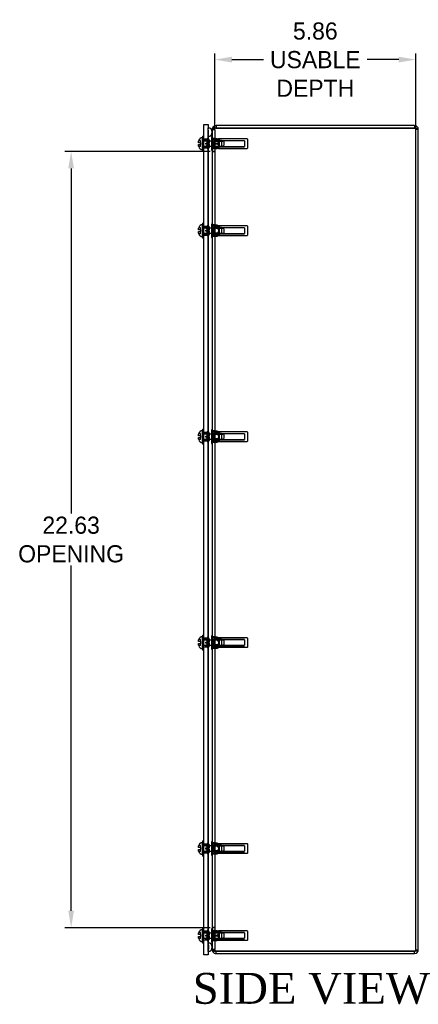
# Model space of a CAD drawing. Header units: inches. Extents: x 0 to 126, y 0 to 96.
# Tile 8 of 18: x 54 to 66, y 31 to 60. Entities that reach past the tile are written whole.
import ezdxf
from ezdxf.enums import TextEntityAlignment as Align
from ezdxf.lldxf.tags import DXFTag

# ---------------------------------------------------------------- set-up
doc = ezdxf.new("R2010")
doc.units = ezdxf.units.IN
doc.header["$MEASUREMENT"] = 0
doc.layers.get('0').update_dxf_attribs({"linetype": 'CONTINUOUS'})
doc.layers.get('Defpoints').update_dxf_attribs({"linetype": 'CONTINUOUS'})
for name, color, linetype in [('COM70614', 7, 'CONTINUOUS'), ('COM71428-20', 7, 'CONTINUOUS'), ('COM71429-12', 7, 'CONTINUOUS'), ('RVN01002', 7, 'CONTINUOUS'), ('SCS190055', 7, 'CONTINUOUS'), ('WAM87960', 7, 'CONTINUOUS')]:
    doc.layers.add(name, color=color, linetype=linetype)
doc.styles.add('SEACAD_TIMES_NEW_ROMAN', font='times.ttf')
tags = doc.linetypes.add('HIDDEN2', pattern=[0.1875, 0.125, -0.0625]).pattern_tags.tags
tags[6:7] = [DXFTag(74, 4), DXFTag(75, 0), DXFTag(340, '0'), DXFTag(46, 0.0), DXFTag(50, 0.0), DXFTag(44, 0.0), DXFTag(45, 0.0)]
tags[4:5] = [DXFTag(74, 4), DXFTag(75, 0), DXFTag(340, '0'), DXFTag(46, 0.0), DXFTag(50, 0.0), DXFTag(44, 0.0), DXFTag(45, 0.0)]
doc.dimstyles.get("Standard").update_dxf_attribs({"dimtxt": 0.5, "dimasz": 0.5, "dimexe": 0.18, "dimexo": 0.0625, "dimgap": 0.09, "dimtad": 0, "dimtih": 1, "dimtoh": 1, "dimzin": 0, "dimdsep": 46, "dimtxsty": 'Standard', "dimcen": 0.09, "dimadec": 0, "dimazin": 0, "dimtfac": 1, "dimtofl": 0, "dimtmove": 0, "dimatfit": 3, "dimfxl": 1, "dimtolj": 1, "dimtzin": 0, "dimarcsym": 0})

# ---------------------------------------------------------------- blocks, each defined once
blk = doc.blocks.new('*D29')
at = {"color": 0, "lineweight": -2, "transparency": 16777216}
for p, q in [((59.584, 56.81), (59.584, 58.973)), ((65.44, 56.81), (65.44, 58.973)), ((60.084, 58.793), (61.005, 58.793)), ((64.94, 58.793), (64.018, 58.793))]:
    blk.add_line(p, q, dxfattribs=at)
at = {"color": 0, "transparency": 16777216}
for points in [[(60.084, 58.876), (60.084, 58.709), (59.584, 58.793)], [(64.94, 58.876), (64.94, 58.709), (65.44, 58.793)]]:
    blk.add_solid(points, dxfattribs=at)
at = {"layer": 'Defpoints', "color": 0, "transparency": 16777216}
for p in [(65.44, 58.793), (59.584, 56.747), (65.44, 56.747)]:
    blk.add_point(p, dxfattribs=at)
at = {"color": 0, "transparency": 16777216, "insert": (62.512, 58.793), "char_height": 0.5, "attachment_point": 5}
blk.add_mtext('\\A1;5.86\\PUSABLE\\PDEPTH', dxfattribs=at)
blk = doc.blocks.new('*D30')
at = {"color": 0, "lineweight": -2, "transparency": 16777216}
for p, q in [((59.449, 56.12), (55.219, 56.12)), ((55.399, 55.62), (55.399, 45.564)), ((55.399, 33.995), (55.399, 44.051)), ((59.449, 33.495), (55.219, 33.495))]:
    blk.add_line(p, q, dxfattribs=at)
at = {"color": 0, "transparency": 16777216}
for points in [[(55.316, 55.62), (55.483, 55.62), (55.399, 56.12)], [(55.316, 33.995), (55.483, 33.995), (55.399, 33.495)]]:
    blk.add_solid(points, dxfattribs=at)
at = {"layer": 'Defpoints', "color": 0, "transparency": 16777216}
for p in [(59.512, 56.12), (55.399, 33.495), (59.512, 33.495)]:
    blk.add_point(p, dxfattribs=at)
at = {"color": 0, "transparency": 16777216, "insert": (55.399, 44.807), "char_height": 0.5, "attachment_point": 5}
blk.add_mtext('\\A1;22.63\\POPENING', dxfattribs=at)

msp = doc.modelspace()

# ---------------------------------------------------------------- linework, layer by layer
at = {"layer": 'COM70614', "color": 7, "linetype": 'HIDDEN2'}
for p, q in [((59.388, 56.432), (59.388, 56.806)), ((59.389, 56.806), (59.388, 56.806)), ((59.389, 56.432), (59.389, 56.806)), ((59.398, 56.682), (59.389, 56.806)), ((59.388, 56.558), (59.389, 56.558)), ((59.389, 56.558), (59.398, 56.682)), ((59.398, 56.432), (59.398, 56.682)), ((59.388, 33.182), (59.388, 56.432)), ((59.389, 33.182), (59.389, 56.432)), ((59.398, 33.182), (59.398, 56.432)), ((59.388, 32.808), (59.388, 33.182)), ((59.388, 33.056), (59.389, 33.056)), ((59.389, 32.808), (59.389, 33.182)), ((59.389, 33.056), (59.398, 32.932)), ((59.398, 32.932), (59.398, 33.182)), ((59.389, 32.808), (59.388, 32.808)), ((59.398, 32.932), (59.389, 32.808))]:
    msp.add_line(p, q, dxfattribs=at)
at = {"layer": 'COM70614', "color": 7, "linetype": 'Continuous'}
for centre, start, end in [((59.387, 56.682), 0, 90), ((59.387, 32.932), 270, 0)]:
    msp.add_arc(centre, 0.125, start, end, dxfattribs=at)
at = {"layer": 'COM70614', "color": 7, "linetype": 'HIDDEN2'}
for centre, start, end in [((59.387, 56.682), 270, 0), ((59.387, 32.932), 0, 90)]:
    msp.add_arc(centre, 0.125, start, end, dxfattribs=at)
at = {"layer": 'COM71428-20', "color": 7, "linetype": 'Continuous'}
for p, q in [((59.572, 56.793), (59.53, 56.822)), ((59.62, 56.87), (59.62, 56.798)), ((65.404, 56.87), (59.62, 56.87)), ((65.404, 56.87), (65.404, 56.798)), ((59.516, 56.762), (59.512, 56.762)), ((59.512, 56.747), (59.512, 56.762)), ((59.512, 56.747), (59.512, 32.867)), ((59.62, 56.798), (65.404, 56.798)), ((65.404, 56.798), (59.62, 56.798)), ((65.512, 32.853), (65.512, 56.762)), ((59.512, 32.853), (59.512, 32.867)), ((59.516, 32.853), (59.512, 32.853)), ((59.572, 32.821), (59.53, 32.793)), ((65.404, 32.817), (59.62, 32.817)), ((59.62, 32.745), (59.62, 32.817)), ((59.62, 32.817), (65.404, 32.817)), ((59.62, 32.745), (65.404, 32.745)), ((65.404, 32.745), (65.404, 32.817))]:
    msp.add_line(p, q, dxfattribs=at)
at = {"layer": 'COM71428-20', "color": 7, "linetype": 'HIDDEN2'}
for p, q in [((59.59, 56.782), (59.53, 56.822)), ((59.584, 56.747), (59.512, 56.747)), ((59.584, 56.762), (59.516, 56.762)), ((59.59, 56.782), (59.53, 56.782)), ((59.59, 56.782), (59.572, 56.793)), ((59.584, 56.747), (59.59, 56.782)), ((59.584, 56.762), (59.59, 56.782)), ((59.584, 56.747), (59.584, 56.762)), ((59.584, 56.747), (59.584, 32.867)), ((65.44, 32.853), (65.44, 56.762)), ((65.44, 56.762), (65.512, 56.762)), ((59.584, 56.49), (59.512, 56.49)), ((59.584, 56.345), (59.512, 56.345)), ((59.584, 56.2), (59.512, 56.2)), ((59.584, 56.12), (59.512, 56.12)), ((59.584, 56.105), (59.512, 56.105)), ((59.584, 53.975), (59.512, 53.975)), ((59.584, 53.891), (59.512, 53.891)), ((59.584, 53.723), (59.512, 53.723)), ((59.584, 53.64), (59.512, 53.64)), ((59.584, 47.975), (59.512, 47.975)), ((59.584, 47.891), (59.512, 47.891)), ((59.584, 47.723), (59.512, 47.723)), ((59.584, 47.64), (59.512, 47.64)), ((59.584, 41.975), (59.512, 41.975)), ((59.584, 41.891), (59.512, 41.891)), ((59.584, 41.723), (59.512, 41.723)), ((59.584, 41.64), (59.512, 41.64)), ((59.584, 35.975), (59.512, 35.975)), ((59.584, 35.891), (59.512, 35.891)), ((59.584, 35.723), (59.512, 35.723)), ((59.584, 35.64), (59.512, 35.64)), ((59.584, 33.509), (59.512, 33.509)), ((59.584, 33.495), (59.512, 33.495)), ((59.584, 33.415), (59.512, 33.415)), ((59.584, 33.27), (59.512, 33.27)), ((59.584, 33.125), (59.512, 33.125)), ((59.584, 32.867), (59.512, 32.867)), ((59.584, 32.853), (59.516, 32.853)), ((59.59, 32.833), (59.53, 32.833)), ((59.59, 32.833), (59.53, 32.793)), ((59.59, 32.833), (59.572, 32.821)), ((59.59, 32.833), (59.584, 32.867)), ((59.584, 32.853), (59.584, 32.867)), ((59.59, 32.833), (59.584, 32.853)), ((65.44, 32.853), (65.512, 32.853))]:
    msp.add_line(p, q, dxfattribs=at)
at = {"layer": 'COM71428-20', "color": 7, "linetype": 'Continuous'}
for centre, radius, start, end in [((59.62, 56.762), 0.109, 146.315, 179.8989), ((59.62, 56.762), 0.108, 90, 146.2139), ((65.404, 56.762), 0.108, 0, 90), ((59.561, 56.743), 0.0497, 128.9541, 174.8496), ((59.612, 56.58), 0.218, 88.0207, 112.169), ((65.404, 56.762), 0.036, 65.0581, 90), ((59.561, 32.871), 0.0497, 185.1504, 231.0459), ((59.62, 32.853), 0.109, 180.1011, 213.685), ((59.612, 33.035), 0.218, 247.8325, 271.9777), ((59.62, 32.853), 0.108, 213.7862, 270), ((59.62, 32.853), 0.036, 261.0885, 270), ((65.404, 32.853), 0.108, 270, 0), ((65.404, 32.853), 0.036, 270, 292.3515)]:
    msp.add_arc(centre, radius, start, end, dxfattribs=at)
at = {"layer": 'COM71428-20', "color": 7, "linetype": 'HIDDEN2'}
for centre, start, end in [((59.62, 56.762), 90.0004, 146.2134), ((59.62, 56.762), 90, 146.2139), ((65.404, 56.762), 0, 65.0581), ((59.62, 32.853), 213.7937, 269.9924), ((59.62, 32.853), 213.7862, 261.0885), ((65.404, 32.853), 292.3515, 0)]:
    msp.add_arc(centre, 0.036, start, end, dxfattribs=at)
for points in [[(65.44, 56.762), (65.44, 56.765), (65.439, 56.768), (65.435, 56.774), (65.433, 56.777), (65.423, 56.786), (65.413, 56.792), (65.404, 56.798)], [(65.404, 32.817), (65.408, 32.82), (65.413, 32.823), (65.422, 32.829), (65.426, 32.832), (65.436, 32.841), (65.44, 32.847), (65.44, 32.853)]]:
    msp.add_open_spline(points, degree=3, knots=[0, 0, 0, 0, 0.25, 0.25, 0.5, 0.5, 1, 1, 1, 1], dxfattribs=at)
at = {"layer": 'COM71428-20', "color": 7, "linetype": 'Continuous'}
for points in [[(65.512, 56.762), (65.512, 56.763), (65.511, 56.765), (65.508, 56.768), (65.506, 56.769), (65.501, 56.772), (65.497, 56.774), (65.49, 56.777), (65.485, 56.778), (65.475, 56.781), (65.47, 56.783), (65.458, 56.786), (65.452, 56.787), (65.432, 56.792), (65.418, 56.795), (65.404, 56.798)], [(65.404, 32.817), (65.411, 32.818), (65.418, 32.82), (65.432, 32.823), (65.439, 32.824), (65.452, 32.827), (65.458, 32.829), (65.47, 32.832), (65.475, 32.833), (65.485, 32.836), (65.489, 32.838), (65.497, 32.841), (65.501, 32.842), (65.509, 32.847), (65.512, 32.85), (65.512, 32.853)]]:
    msp.add_open_spline(points, degree=3, knots=[0, 0, 0, 0, 0.125, 0.125, 0.25, 0.25, 0.375, 0.375, 0.5, 0.5, 0.625, 0.625, 0.75, 0.75, 1, 1, 1, 1], dxfattribs=at)
at = {"layer": 'COM71429-12', "color": 7, "linetype": 'Continuous'}
for p, q in [((59.262, 56.776), (59.262, 56.901)), ((59.262, 56.901), (59.387, 56.901)), ((59.387, 56.901), (59.387, 56.776)), ((59.262, 32.838), (59.262, 56.776)), ((59.387, 32.838), (59.387, 56.776)), ((59.262, 32.713), (59.262, 32.838)), ((59.387, 32.713), (59.262, 32.713)), ((59.387, 32.838), (59.387, 32.713))]:
    msp.add_line(p, q, dxfattribs=at)
at = {"layer": 'COM71429-12', "color": 7, "linetype": 'HIDDEN2'}
for p, q in [((59.387, 56.47), (59.262, 56.47)), ((59.262, 56.22), (59.387, 56.22)), ((59.387, 53.932), (59.262, 53.932)), ((59.262, 53.682), (59.387, 53.682)), ((59.387, 47.932), (59.262, 47.932)), ((59.262, 47.682), (59.387, 47.682)), ((59.387, 41.932), (59.262, 41.932)), ((59.262, 41.682), (59.387, 41.682)), ((59.387, 35.932), (59.262, 35.932)), ((59.262, 35.682), (59.387, 35.682)), ((59.387, 33.395), (59.262, 33.395)), ((59.262, 33.145), (59.387, 33.145))]:
    msp.add_line(p, q, dxfattribs=at)
at = {"layer": 'RVN01002', "color": 7, "linetype": 'HIDDEN2'}
for p, q in [((59.485, 56.54), (59.485, 56.15)), ((59.512, 56.54), (59.485, 56.54)), ((59.714, 56.461), (59.485, 56.461)), ((59.512, 56.345), (59.485, 56.345)), ((59.649, 56.485), (59.512, 56.485)), ((59.512, 56.482), (59.649, 56.482)), ((59.649, 56.348), (59.512, 56.348)), ((59.512, 56.342), (59.649, 56.342)), ((59.714, 56.345), (59.584, 56.345)), ((59.649, 56.482), (59.649, 56.485)), ((59.649, 56.485), (59.697, 56.485)), ((59.649, 56.342), (59.649, 56.348)), ((59.703, 56.482), (59.696, 56.485)), ((59.703, 56.482), (59.703, 56.207)), ((60.526, 56.482), (59.703, 56.482)), ((59.714, 56.461), (59.714, 56.345)), ((59.714, 56.44), (60.445, 56.44)), ((60.445, 56.424), (59.714, 56.424)), ((59.714, 56.345), (59.714, 56.229)), ((59.714, 56.265), (60.445, 56.265)), ((59.714, 56.25), (60.445, 56.25)), ((60.445, 56.424), (60.445, 56.265)), ((60.542, 56.223), (60.542, 56.467)), ((59.714, 56.229), (59.485, 56.229)), ((59.485, 56.15), (59.512, 56.15)), ((59.649, 56.208), (59.512, 56.208)), ((59.512, 56.205), (59.649, 56.205)), ((59.649, 56.205), (59.649, 56.208)), ((59.697, 56.205), (59.649, 56.205)), ((59.696, 56.204), (59.703, 56.207)), ((59.703, 56.207), (60.526, 56.207)), ((59.485, 54.002), (59.485, 53.612)), ((59.512, 54.002), (59.485, 54.002)), ((59.714, 53.941), (59.485, 53.941)), ((59.512, 53.967), (59.649, 53.967)), ((59.649, 53.967), (59.512, 53.967)), ((59.649, 53.967), (59.649, 53.967)), ((59.703, 53.945), (59.649, 53.967)), ((59.703, 53.945), (59.703, 53.67)), ((60.526, 53.945), (59.703, 53.945)), ((59.714, 53.941), (59.714, 53.874)), ((59.714, 53.874), (59.485, 53.874)), ((59.714, 53.74), (59.485, 53.74)), ((59.714, 53.673), (59.485, 53.673)), ((59.649, 53.89), (59.512, 53.89)), ((59.512, 53.885), (59.649, 53.885)), ((59.649, 53.73), (59.512, 53.73)), ((59.512, 53.725), (59.649, 53.725)), ((59.649, 53.885), (59.649, 53.89)), ((59.649, 53.725), (59.649, 53.73)), ((59.649, 53.647), (59.703, 53.67)), ((59.703, 53.67), (60.526, 53.67)), ((59.714, 53.902), (60.445, 53.902)), ((60.445, 53.887), (59.714, 53.887)), ((59.714, 53.874), (59.714, 53.74)), ((59.714, 53.74), (59.714, 53.673)), ((59.714, 53.728), (60.445, 53.728)), ((59.714, 53.712), (60.445, 53.712)), ((60.445, 53.887), (60.445, 53.728)), ((60.542, 53.685), (60.542, 53.929)), ((59.485, 53.612), (59.512, 53.612)), ((59.649, 53.647), (59.512, 53.647)), ((59.512, 53.647), (59.649, 53.647)), ((59.649, 53.647), (59.649, 53.647)), ((59.485, 48.002), (59.485, 47.612)), ((59.512, 48.002), (59.485, 48.002)), ((59.714, 47.941), (59.485, 47.941)), ((59.512, 47.967), (59.649, 47.967)), ((59.649, 47.967), (59.512, 47.967)), ((59.649, 47.967), (59.649, 47.967)), ((59.703, 47.945), (59.649, 47.967)), ((59.703, 47.945), (59.703, 47.67)), ((60.526, 47.945), (59.703, 47.945)), ((59.714, 47.941), (59.714, 47.874)), ((60.542, 47.685), (60.542, 47.929)), ((59.714, 47.874), (59.485, 47.874)), ((59.714, 47.74), (59.485, 47.74)), ((59.714, 47.673), (59.485, 47.673)), ((59.649, 47.89), (59.512, 47.89)), ((59.512, 47.885), (59.649, 47.885)), ((59.649, 47.73), (59.512, 47.73)), ((59.512, 47.725), (59.649, 47.725)), ((59.649, 47.647), (59.512, 47.647)), ((59.512, 47.647), (59.649, 47.647)), ((59.649, 47.885), (59.649, 47.89)), ((59.649, 47.725), (59.649, 47.73)), ((59.649, 47.647), (59.703, 47.67)), ((59.649, 47.647), (59.649, 47.647)), ((59.703, 47.67), (60.526, 47.67)), ((59.714, 47.902), (60.445, 47.902)), ((60.445, 47.887), (59.714, 47.887)), ((59.714, 47.874), (59.714, 47.74)), ((59.714, 47.74), (59.714, 47.673)), ((59.714, 47.728), (60.445, 47.728)), ((59.714, 47.712), (60.445, 47.712)), ((60.445, 47.887), (60.445, 47.728)), ((59.485, 47.612), (59.512, 47.612)), ((59.485, 42.002), (59.485, 41.612)), ((59.512, 42.002), (59.485, 42.002)), ((59.714, 41.941), (59.485, 41.941)), ((59.512, 41.967), (59.649, 41.967)), ((59.649, 41.967), (59.512, 41.967)), ((59.649, 41.89), (59.512, 41.89)), ((59.649, 41.967), (59.649, 41.967)), ((59.703, 41.945), (59.649, 41.967)), ((59.649, 41.885), (59.649, 41.89)), ((59.703, 41.945), (59.703, 41.67)), ((60.526, 41.945), (59.703, 41.945)), ((59.714, 41.941), (59.714, 41.874)), ((59.714, 41.902), (60.445, 41.902)), ((60.445, 41.887), (59.714, 41.887)), ((60.445, 41.887), (60.445, 41.728)), ((60.542, 41.685), (60.542, 41.929)), ((59.714, 41.874), (59.485, 41.874)), ((59.714, 41.74), (59.485, 41.74)), ((59.714, 41.673), (59.485, 41.673)), ((59.485, 41.612), (59.512, 41.612)), ((59.512, 41.885), (59.649, 41.885)), ((59.649, 41.73), (59.512, 41.73)), ((59.512, 41.725), (59.649, 41.725)), ((59.649, 41.647), (59.512, 41.647)), ((59.512, 41.647), (59.649, 41.647)), ((59.649, 41.725), (59.649, 41.73)), ((59.649, 41.647), (59.703, 41.67)), ((59.649, 41.647), (59.649, 41.647)), ((59.703, 41.67), (60.526, 41.67)), ((59.714, 41.874), (59.714, 41.74)), ((59.714, 41.74), (59.714, 41.673)), ((59.714, 41.728), (60.445, 41.728)), ((59.714, 41.712), (60.445, 41.712)), ((59.485, 36.002), (59.485, 35.612)), ((59.512, 36.002), (59.485, 36.002)), ((59.714, 35.941), (59.485, 35.941)), ((59.714, 35.874), (59.485, 35.874)), ((59.512, 35.967), (59.649, 35.967)), ((59.649, 35.967), (59.512, 35.967)), ((59.649, 35.89), (59.512, 35.89)), ((59.512, 35.885), (59.649, 35.885)), ((59.649, 35.967), (59.649, 35.967)), ((59.703, 35.945), (59.649, 35.967)), ((59.649, 35.885), (59.649, 35.89)), ((59.703, 35.945), (59.703, 35.67)), ((60.526, 35.945), (59.703, 35.945)), ((59.714, 35.941), (59.714, 35.874)), ((59.714, 35.902), (60.445, 35.902)), ((60.445, 35.887), (59.714, 35.887)), ((59.714, 35.874), (59.714, 35.74)), ((60.445, 35.887), (60.445, 35.728)), ((60.542, 35.685), (60.542, 35.929)), ((59.714, 35.74), (59.485, 35.74)), ((59.714, 35.673), (59.485, 35.673)), ((59.485, 35.612), (59.512, 35.612)), ((59.649, 35.73), (59.512, 35.73)), ((59.512, 35.725), (59.649, 35.725)), ((59.649, 35.647), (59.512, 35.647)), ((59.512, 35.647), (59.649, 35.647)), ((59.649, 35.725), (59.649, 35.73)), ((59.649, 35.647), (59.703, 35.67)), ((59.649, 35.647), (59.649, 35.647)), ((59.703, 35.67), (60.526, 35.67)), ((59.714, 35.74), (59.714, 35.673)), ((59.714, 35.728), (60.445, 35.728)), ((59.714, 35.712), (60.445, 35.712)), ((59.485, 33.465), (59.485, 33.075)), ((59.512, 33.465), (59.485, 33.465)), ((59.714, 33.386), (59.485, 33.386)), ((59.649, 33.41), (59.512, 33.41)), ((59.512, 33.407), (59.649, 33.407)), ((59.649, 33.407), (59.649, 33.41)), ((59.649, 33.41), (59.697, 33.41)), ((59.703, 33.407), (59.696, 33.41)), ((59.703, 33.407), (59.703, 33.132)), ((60.526, 33.407), (59.703, 33.407)), ((59.714, 33.386), (59.714, 33.27)), ((59.714, 33.365), (60.445, 33.365)), ((60.445, 33.349), (59.714, 33.349)), ((60.445, 33.349), (60.445, 33.19)), ((60.542, 33.148), (60.542, 33.392)), ((59.512, 33.27), (59.485, 33.27)), ((59.714, 33.154), (59.485, 33.154)), ((59.485, 33.075), (59.512, 33.075)), ((59.649, 33.273), (59.512, 33.273)), ((59.512, 33.267), (59.649, 33.267)), ((59.649, 33.133), (59.512, 33.133)), ((59.512, 33.13), (59.649, 33.13)), ((59.714, 33.27), (59.584, 33.27)), ((59.649, 33.267), (59.649, 33.273)), ((59.649, 33.13), (59.649, 33.133)), ((59.697, 33.13), (59.649, 33.13)), ((59.696, 33.129), (59.703, 33.132)), ((59.703, 33.132), (60.526, 33.132)), ((59.714, 33.27), (59.714, 33.154)), ((59.714, 33.19), (60.445, 33.19)), ((59.714, 33.175), (60.445, 33.175))]:
    msp.add_line(p, q, dxfattribs=at)
for centre, start, end in [((60.526, 56.467), 0, 90), ((60.526, 56.223), 270, 0), ((60.526, 53.929), 0, 90), ((60.526, 53.685), 270, 0), ((60.526, 47.929), 0, 90), ((60.526, 47.685), 270, 0), ((60.526, 41.929), 0, 90), ((60.526, 41.685), 270, 0), ((60.526, 35.929), 0, 90), ((60.526, 35.685), 270, 0), ((60.526, 33.392), 0, 90), ((60.526, 33.148), 270, 0)]:
    msp.add_arc(centre, 0.0156, start, end, dxfattribs=at)
for points, knots in [([(59.649, 56.482), (59.661, 56.473), (59.672, 56.464), (59.685, 56.447), (59.689, 56.441), (59.695, 56.429), (59.697, 56.422), (59.697, 56.408), (59.695, 56.401), (59.689, 56.389), (59.685, 56.383), (59.672, 56.366), (59.661, 56.357), (59.649, 56.348)], [0, 0, 0, 0, 0.25, 0.25, 0.375, 0.375, 0.5, 0.5, 0.625, 0.625, 0.75, 0.75, 1, 1, 1, 1]), ([(59.649, 56.342), (59.661, 56.333), (59.672, 56.324), (59.685, 56.307), (59.689, 56.301), (59.695, 56.289), (59.697, 56.282), (59.697, 56.268), (59.695, 56.261), (59.689, 56.249), (59.685, 56.243), (59.672, 56.226), (59.661, 56.217), (59.649, 56.208)], [0, 0, 0, 0, 0.25, 0.25, 0.375, 0.375, 0.5, 0.5, 0.625, 0.625, 0.75, 0.75, 1, 1, 1, 1]), ([(59.649, 53.967), (59.661, 53.962), (59.672, 53.957), (59.685, 53.947), (59.689, 53.944), (59.695, 53.936), (59.697, 53.932), (59.697, 53.925), (59.695, 53.921), (59.689, 53.913), (59.685, 53.91), (59.672, 53.9), (59.661, 53.895), (59.649, 53.89)], [0, 0, 0, 0, 0.25, 0.25, 0.375, 0.375, 0.5, 0.5, 0.625, 0.625, 0.75, 0.75, 1, 1, 1, 1]), ([(59.649, 53.885), (59.655, 53.88), (59.66, 53.874), (59.671, 53.863), (59.676, 53.857), (59.685, 53.844), (59.689, 53.837), (59.695, 53.823), (59.697, 53.815), (59.697, 53.803), (59.696, 53.799), (59.695, 53.792), (59.694, 53.788), (59.689, 53.777), (59.685, 53.77), (59.676, 53.757), (59.671, 53.751), (59.66, 53.74), (59.655, 53.735), (59.649, 53.73)], [0, 0, 0, 0, 0.125, 0.125, 0.25, 0.25, 0.375, 0.375, 0.5, 0.5, 0.5625, 0.5625, 0.625, 0.625, 0.75, 0.75, 0.875, 0.875, 1, 1, 1, 1]), ([(59.649, 53.725), (59.661, 53.72), (59.672, 53.714), (59.685, 53.705), (59.689, 53.701), (59.695, 53.694), (59.697, 53.69), (59.697, 53.682), (59.695, 53.678), (59.689, 53.671), (59.685, 53.667), (59.672, 53.658), (59.661, 53.652), (59.649, 53.647)], [0, 0, 0, 0, 0.25, 0.25, 0.375, 0.375, 0.5, 0.5, 0.625, 0.625, 0.75, 0.75, 1, 1, 1, 1]), ([(59.649, 47.967), (59.661, 47.962), (59.672, 47.957), (59.685, 47.947), (59.689, 47.944), (59.695, 47.936), (59.697, 47.932), (59.697, 47.925), (59.695, 47.921), (59.689, 47.913), (59.685, 47.91), (59.672, 47.9), (59.661, 47.895), (59.649, 47.89)], [0, 0, 0, 0, 0.25, 0.25, 0.375, 0.375, 0.5, 0.5, 0.625, 0.625, 0.75, 0.75, 1, 1, 1, 1]), ([(59.649, 47.885), (59.655, 47.88), (59.66, 47.874), (59.671, 47.863), (59.676, 47.857), (59.685, 47.844), (59.689, 47.837), (59.695, 47.823), (59.697, 47.815), (59.697, 47.803), (59.696, 47.799), (59.695, 47.792), (59.694, 47.788), (59.689, 47.777), (59.685, 47.77), (59.676, 47.757), (59.671, 47.751), (59.66, 47.74), (59.655, 47.735), (59.649, 47.73)], [0, 0, 0, 0, 0.125, 0.125, 0.25, 0.25, 0.375, 0.375, 0.5, 0.5, 0.5625, 0.5625, 0.625, 0.625, 0.75, 0.75, 0.875, 0.875, 1, 1, 1, 1]), ([(59.649, 47.725), (59.661, 47.72), (59.672, 47.714), (59.685, 47.705), (59.689, 47.701), (59.695, 47.694), (59.697, 47.69), (59.697, 47.682), (59.695, 47.678), (59.689, 47.671), (59.685, 47.667), (59.672, 47.658), (59.661, 47.652), (59.649, 47.647)], [0, 0, 0, 0, 0.25, 0.25, 0.375, 0.375, 0.5, 0.5, 0.625, 0.625, 0.75, 0.75, 1, 1, 1, 1]), ([(59.649, 41.967), (59.661, 41.962), (59.672, 41.957), (59.685, 41.947), (59.689, 41.944), (59.695, 41.936), (59.697, 41.932), (59.697, 41.925), (59.695, 41.921), (59.689, 41.913), (59.685, 41.91), (59.672, 41.9), (59.661, 41.895), (59.649, 41.89)], [0, 0, 0, 0, 0.25, 0.25, 0.375, 0.375, 0.5, 0.5, 0.625, 0.625, 0.75, 0.75, 1, 1, 1, 1]), ([(59.649, 41.885), (59.655, 41.88), (59.66, 41.874), (59.671, 41.863), (59.676, 41.857), (59.685, 41.844), (59.689, 41.837), (59.695, 41.823), (59.697, 41.815), (59.697, 41.803), (59.696, 41.799), (59.695, 41.792), (59.694, 41.788), (59.689, 41.777), (59.685, 41.77), (59.676, 41.757), (59.671, 41.751), (59.66, 41.74), (59.655, 41.735), (59.649, 41.73)], [0, 0, 0, 0, 0.125, 0.125, 0.25, 0.25, 0.375, 0.375, 0.5, 0.5, 0.5625, 0.5625, 0.625, 0.625, 0.75, 0.75, 0.875, 0.875, 1, 1, 1, 1]), ([(59.649, 41.725), (59.661, 41.72), (59.672, 41.714), (59.685, 41.705), (59.689, 41.701), (59.695, 41.694), (59.697, 41.69), (59.697, 41.682), (59.695, 41.678), (59.689, 41.671), (59.685, 41.667), (59.672, 41.658), (59.661, 41.652), (59.649, 41.647)], [0, 0, 0, 0, 0.25, 0.25, 0.375, 0.375, 0.5, 0.5, 0.625, 0.625, 0.75, 0.75, 1, 1, 1, 1]), ([(59.649, 35.967), (59.661, 35.962), (59.672, 35.957), (59.685, 35.947), (59.689, 35.944), (59.695, 35.936), (59.697, 35.932), (59.697, 35.925), (59.695, 35.921), (59.689, 35.913), (59.685, 35.91), (59.672, 35.9), (59.661, 35.895), (59.649, 35.89)], [0, 0, 0, 0, 0.25, 0.25, 0.375, 0.375, 0.5, 0.5, 0.625, 0.625, 0.75, 0.75, 1, 1, 1, 1]), ([(59.649, 35.885), (59.655, 35.88), (59.66, 35.874), (59.671, 35.863), (59.676, 35.857), (59.685, 35.844), (59.689, 35.837), (59.695, 35.823), (59.697, 35.815), (59.697, 35.803), (59.696, 35.799), (59.695, 35.792), (59.694, 35.788), (59.689, 35.777), (59.685, 35.77), (59.676, 35.757), (59.671, 35.751), (59.66, 35.74), (59.655, 35.735), (59.649, 35.73)], [0, 0, 0, 0, 0.125, 0.125, 0.25, 0.25, 0.375, 0.375, 0.5, 0.5, 0.5625, 0.5625, 0.625, 0.625, 0.75, 0.75, 0.875, 0.875, 1, 1, 1, 1]), ([(59.649, 35.725), (59.661, 35.72), (59.672, 35.714), (59.685, 35.705), (59.689, 35.701), (59.695, 35.694), (59.697, 35.69), (59.697, 35.682), (59.695, 35.678), (59.689, 35.671), (59.685, 35.667), (59.672, 35.658), (59.661, 35.652), (59.649, 35.647)], [0, 0, 0, 0, 0.25, 0.25, 0.375, 0.375, 0.5, 0.5, 0.625, 0.625, 0.75, 0.75, 1, 1, 1, 1]), ([(59.649, 33.407), (59.661, 33.398), (59.672, 33.389), (59.685, 33.372), (59.689, 33.366), (59.695, 33.354), (59.697, 33.347), (59.697, 33.333), (59.695, 33.326), (59.689, 33.314), (59.685, 33.308), (59.672, 33.291), (59.661, 33.282), (59.649, 33.273)], [0, 0, 0, 0, 0.25, 0.25, 0.375, 0.375, 0.5, 0.5, 0.625, 0.625, 0.75, 0.75, 1, 1, 1, 1]), ([(59.649, 33.267), (59.661, 33.258), (59.672, 33.249), (59.685, 33.232), (59.689, 33.226), (59.695, 33.214), (59.697, 33.207), (59.697, 33.193), (59.695, 33.186), (59.689, 33.174), (59.685, 33.168), (59.672, 33.151), (59.661, 33.142), (59.649, 33.133)], [0, 0, 0, 0, 0.25, 0.25, 0.375, 0.375, 0.5, 0.5, 0.625, 0.625, 0.75, 0.75, 1, 1, 1, 1])]:
    msp.add_open_spline(points, degree=3, knots=knots, dxfattribs=at)
at = {"layer": 'SCS190055', "color": 7, "linetype": 'Continuous'}
for p, q in [((59.112, 56.372), (59.112, 56.407)), ((59.172, 56.372), (59.112, 56.372)), ((59.112, 56.317), (59.172, 56.317)), ((59.112, 56.283), (59.112, 56.317)), ((59.116, 56.432), (59.116, 56.432)), ((59.116, 56.257), (59.116, 56.257)), ((59.172, 56.372), (59.172, 56.317)), ((59.112, 53.835), (59.112, 53.869)), ((59.172, 53.835), (59.112, 53.835)), ((59.112, 53.78), (59.172, 53.78)), ((59.112, 53.745), (59.112, 53.78)), ((59.116, 53.895), (59.116, 53.895)), ((59.116, 53.72), (59.116, 53.72)), ((59.172, 53.835), (59.172, 53.78)), ((59.112, 47.835), (59.112, 47.869)), ((59.172, 47.835), (59.112, 47.835)), ((59.112, 47.78), (59.172, 47.78)), ((59.112, 47.745), (59.112, 47.78)), ((59.116, 47.895), (59.116, 47.895)), ((59.116, 47.72), (59.116, 47.72)), ((59.172, 47.835), (59.172, 47.78)), ((59.116, 41.895), (59.116, 41.895)), ((59.112, 41.835), (59.112, 41.869)), ((59.172, 41.835), (59.112, 41.835)), ((59.112, 41.78), (59.172, 41.78)), ((59.112, 41.745), (59.112, 41.78)), ((59.116, 41.72), (59.116, 41.72)), ((59.172, 41.835), (59.172, 41.78)), ((59.112, 35.835), (59.112, 35.869)), ((59.116, 35.895), (59.116, 35.895)), ((59.172, 35.835), (59.112, 35.835)), ((59.112, 35.78), (59.172, 35.78)), ((59.112, 35.745), (59.112, 35.78)), ((59.116, 35.72), (59.116, 35.72)), ((59.172, 35.835), (59.172, 35.78)), ((59.112, 33.297), (59.112, 33.332)), ((59.172, 33.297), (59.112, 33.297)), ((59.116, 33.357), (59.116, 33.357)), ((59.172, 33.297), (59.172, 33.242)), ((59.112, 33.242), (59.172, 33.242)), ((59.112, 33.208), (59.112, 33.242)), ((59.116, 33.182), (59.116, 33.182))]:
    msp.add_line(p, q, dxfattribs=at)
at = {"layer": 'SCS190055', "color": 7, "linetype": 'HIDDEN2'}
for p, q in [((59.172, 56.432), (59.116, 56.432)), ((59.172, 56.257), (59.116, 56.257)), ((59.172, 56.372), (59.172, 56.432)), ((59.172, 56.257), (59.172, 56.317)), ((59.542, 56.419), (59.222, 56.419)), ((59.222, 56.271), (59.542, 56.271)), ((59.542, 56.44), (59.542, 56.25)), ((59.782, 56.44), (59.542, 56.44)), ((59.542, 56.421), (59.815, 56.421)), ((59.542, 56.269), (59.815, 56.269)), ((59.542, 56.25), (59.782, 56.25)), ((59.782, 56.44), (59.782, 56.25)), ((59.847, 56.402), (59.782, 56.44)), ((59.782, 56.25), (59.847, 56.287)), ((59.847, 56.402), (59.847, 56.287)), ((59.172, 53.895), (59.116, 53.895)), ((59.172, 53.72), (59.116, 53.72)), ((59.172, 53.835), (59.172, 53.895)), ((59.172, 53.72), (59.172, 53.78)), ((59.542, 53.881), (59.222, 53.881)), ((59.222, 53.733), (59.542, 53.733)), ((59.542, 53.902), (59.542, 53.712)), ((59.782, 53.902), (59.542, 53.902)), ((59.542, 53.883), (59.815, 53.883)), ((59.542, 53.731), (59.815, 53.731)), ((59.542, 53.712), (59.782, 53.712)), ((59.782, 53.902), (59.782, 53.712)), ((59.847, 53.865), (59.782, 53.902)), ((59.782, 53.712), (59.847, 53.75)), ((59.847, 53.865), (59.847, 53.75)), ((59.172, 47.895), (59.116, 47.895)), ((59.172, 47.72), (59.116, 47.72)), ((59.172, 47.835), (59.172, 47.895)), ((59.172, 47.72), (59.172, 47.78)), ((59.542, 47.881), (59.222, 47.881)), ((59.222, 47.733), (59.542, 47.733)), ((59.542, 47.902), (59.542, 47.712)), ((59.782, 47.902), (59.542, 47.902)), ((59.542, 47.883), (59.815, 47.883)), ((59.542, 47.731), (59.815, 47.731)), ((59.542, 47.712), (59.782, 47.712)), ((59.782, 47.902), (59.782, 47.712)), ((59.847, 47.865), (59.782, 47.902)), ((59.782, 47.712), (59.847, 47.75)), ((59.847, 47.865), (59.847, 47.75)), ((59.172, 41.895), (59.116, 41.895)), ((59.172, 41.835), (59.172, 41.895)), ((59.542, 41.902), (59.542, 41.712)), ((59.782, 41.902), (59.542, 41.902)), ((59.782, 41.902), (59.782, 41.712)), ((59.847, 41.865), (59.782, 41.902)), ((59.172, 41.72), (59.116, 41.72)), ((59.172, 41.72), (59.172, 41.78)), ((59.542, 41.881), (59.222, 41.881)), ((59.222, 41.733), (59.542, 41.733)), ((59.542, 41.883), (59.815, 41.883)), ((59.542, 41.731), (59.815, 41.731)), ((59.542, 41.712), (59.782, 41.712)), ((59.782, 41.712), (59.847, 41.75)), ((59.847, 41.865), (59.847, 41.75)), ((59.172, 35.895), (59.116, 35.895)), ((59.172, 35.835), (59.172, 35.895)), ((59.542, 35.881), (59.222, 35.881)), ((59.542, 35.902), (59.542, 35.712)), ((59.782, 35.902), (59.542, 35.902)), ((59.542, 35.883), (59.815, 35.883)), ((59.782, 35.902), (59.782, 35.712)), ((59.847, 35.865), (59.782, 35.902)), ((59.847, 35.865), (59.847, 35.75)), ((59.172, 35.72), (59.116, 35.72)), ((59.172, 35.72), (59.172, 35.78)), ((59.222, 35.733), (59.542, 35.733)), ((59.542, 35.731), (59.815, 35.731)), ((59.542, 35.712), (59.782, 35.712)), ((59.782, 35.712), (59.847, 35.75)), ((59.172, 33.357), (59.116, 33.357)), ((59.172, 33.297), (59.172, 33.357)), ((59.542, 33.344), (59.222, 33.344)), ((59.542, 33.365), (59.542, 33.175)), ((59.782, 33.365), (59.542, 33.365)), ((59.542, 33.346), (59.815, 33.346)), ((59.782, 33.365), (59.782, 33.175)), ((59.847, 33.327), (59.782, 33.365)), ((59.847, 33.327), (59.847, 33.212)), ((59.172, 33.182), (59.116, 33.182)), ((59.172, 33.182), (59.172, 33.242)), ((59.222, 33.196), (59.542, 33.196)), ((59.542, 33.194), (59.815, 33.194)), ((59.542, 33.175), (59.782, 33.175)), ((59.782, 33.175), (59.847, 33.212))]:
    msp.add_line(p, q, dxfattribs=at)
at = {"layer": 'SCS190055', "color": 7, "linetype": 'Continuous'}
for centre, start, end in [((59.236, 56.399), 96.731, 164.609), ((59.236, 56.29), 195.3966, 263.269), ((59.236, 53.862), 96.731, 164.609), ((59.236, 53.753), 195.3966, 263.269), ((59.236, 47.862), 96.731, 164.609), ((59.236, 47.753), 195.3966, 263.269), ((59.236, 41.862), 96.731, 164.609), ((59.236, 41.753), 195.3966, 263.269), ((59.236, 35.862), 96.731, 164.609), ((59.236, 35.753), 195.3966, 263.269), ((59.236, 33.324), 96.731, 164.609), ((59.236, 33.215), 195.3966, 263.269)]:
    msp.add_arc(centre, 0.125, start, end, dxfattribs=at)
for points in [[(59.112, 56.407), (59.112, 56.411), (59.113, 56.415), (59.114, 56.424), (59.115, 56.428), (59.116, 56.432)], [(59.116, 56.257), (59.115, 56.261), (59.114, 56.266), (59.113, 56.274), (59.112, 56.278), (59.112, 56.283)], [(59.112, 53.869), (59.112, 53.873), (59.113, 53.878), (59.114, 53.886), (59.115, 53.891), (59.116, 53.895)], [(59.116, 53.72), (59.115, 53.724), (59.114, 53.728), (59.113, 53.737), (59.112, 53.741), (59.112, 53.745)], [(59.112, 47.869), (59.112, 47.873), (59.113, 47.878), (59.114, 47.886), (59.115, 47.891), (59.116, 47.895)], [(59.116, 47.72), (59.115, 47.724), (59.114, 47.728), (59.113, 47.737), (59.112, 47.741), (59.112, 47.745)], [(59.112, 41.869), (59.112, 41.873), (59.113, 41.878), (59.114, 41.886), (59.115, 41.891), (59.116, 41.895)], [(59.116, 41.72), (59.115, 41.724), (59.114, 41.728), (59.113, 41.737), (59.112, 41.741), (59.112, 41.745)], [(59.112, 35.869), (59.112, 35.873), (59.113, 35.878), (59.114, 35.886), (59.115, 35.891), (59.116, 35.895)], [(59.116, 35.72), (59.115, 35.724), (59.114, 35.728), (59.113, 35.737), (59.112, 35.741), (59.112, 35.745)], [(59.112, 33.332), (59.112, 33.336), (59.113, 33.34), (59.114, 33.349), (59.115, 33.353), (59.116, 33.357)], [(59.116, 33.182), (59.115, 33.186), (59.114, 33.191), (59.113, 33.199), (59.112, 33.203), (59.112, 33.208)]]:
    msp.add_open_spline(points, degree=3, knots=[0, 0, 0, 0, 0.5, 0.5, 1, 1, 1, 1], dxfattribs=at)
at = {"layer": 'WAM87960', "color": 7, "linetype": 'Continuous'}
for p, q in [((59.237, 56.565), (59.222, 56.526)), ((59.222, 56.164), (59.222, 56.526)), ((59.237, 56.125), (59.237, 56.565)), ((59.262, 56.565), (59.237, 56.565)), ((59.222, 56.164), (59.237, 56.125)), ((59.237, 56.125), (59.262, 56.125)), ((59.237, 54.027), (59.222, 53.988)), ((59.222, 53.626), (59.222, 53.988)), ((59.237, 53.587), (59.237, 54.027)), ((59.262, 54.027), (59.237, 54.027)), ((59.222, 53.626), (59.237, 53.587)), ((59.237, 53.587), (59.262, 53.587)), ((59.237, 48.027), (59.222, 47.988)), ((59.222, 47.626), (59.222, 47.988)), ((59.237, 47.587), (59.237, 48.027)), ((59.262, 48.027), (59.237, 48.027)), ((59.222, 47.626), (59.237, 47.587)), ((59.237, 47.587), (59.262, 47.587)), ((59.237, 42.027), (59.222, 41.988)), ((59.222, 41.626), (59.222, 41.988)), ((59.237, 41.587), (59.237, 42.027)), ((59.262, 42.027), (59.237, 42.027)), ((59.222, 41.626), (59.237, 41.587)), ((59.237, 41.587), (59.262, 41.587)), ((59.237, 36.027), (59.222, 35.988)), ((59.222, 35.626), (59.222, 35.988)), ((59.237, 35.587), (59.237, 36.027)), ((59.262, 36.027), (59.237, 36.027)), ((59.222, 35.626), (59.237, 35.587)), ((59.237, 35.587), (59.262, 35.587)), ((59.237, 33.49), (59.222, 33.451)), ((59.222, 33.089), (59.222, 33.451)), ((59.237, 33.05), (59.237, 33.49)), ((59.262, 33.49), (59.237, 33.49)), ((59.222, 33.089), (59.237, 33.05)), ((59.237, 33.05), (59.262, 33.05))]:
    msp.add_line(p, q, dxfattribs=at)
at = {"layer": 'WAM87960', "color": 7, "linetype": 'HIDDEN2'}
for p, q in [((59.323, 56.425), (59.222, 56.425)), ((59.222, 56.265), (59.323, 56.265)), ((59.323, 56.465), (59.262, 56.465)), ((59.323, 56.464), (59.323, 56.465)), ((59.352, 56.464), (59.323, 56.464)), ((59.323, 56.423), (59.323, 56.464)), ((59.323, 56.423), (59.407, 56.423)), ((59.323, 56.36), (59.352, 56.36)), ((59.323, 56.33), (59.323, 56.36)), ((59.352, 56.33), (59.323, 56.33)), ((59.407, 56.266), (59.323, 56.266)), ((59.323, 56.226), (59.323, 56.266)), ((59.352, 56.464), (59.352, 56.36)), ((59.352, 56.36), (59.375, 56.36)), ((59.375, 56.33), (59.352, 56.33)), ((59.352, 56.33), (59.352, 56.226)), ((59.375, 56.504), (59.375, 56.36)), ((59.375, 56.36), (59.421, 56.36)), ((59.421, 56.33), (59.375, 56.33)), ((59.375, 56.33), (59.375, 56.185)), ((59.427, 56.36), (59.421, 56.36)), ((59.421, 56.33), (59.427, 56.33)), ((59.427, 56.36), (59.427, 56.444)), ((59.427, 56.246), (59.427, 56.329)), ((59.262, 56.225), (59.323, 56.225)), ((59.323, 56.226), (59.323, 56.225)), ((59.323, 56.226), (59.352, 56.226)), ((59.375, 53.967), (59.375, 53.822)), ((59.323, 53.887), (59.222, 53.887)), ((59.222, 53.727), (59.323, 53.727)), ((59.323, 53.927), (59.262, 53.927)), ((59.262, 53.687), (59.323, 53.687)), ((59.323, 53.926), (59.323, 53.927)), ((59.352, 53.926), (59.323, 53.926)), ((59.323, 53.886), (59.323, 53.926)), ((59.323, 53.886), (59.407, 53.886)), ((59.323, 53.822), (59.352, 53.822)), ((59.323, 53.792), (59.323, 53.822)), ((59.352, 53.792), (59.323, 53.792)), ((59.407, 53.729), (59.323, 53.729)), ((59.323, 53.688), (59.323, 53.729)), ((59.323, 53.688), (59.323, 53.687)), ((59.323, 53.688), (59.352, 53.688)), ((59.352, 53.926), (59.352, 53.822)), ((59.352, 53.822), (59.375, 53.822)), ((59.375, 53.792), (59.352, 53.792)), ((59.352, 53.792), (59.352, 53.688)), ((59.375, 53.822), (59.421, 53.822)), ((59.421, 53.792), (59.375, 53.792)), ((59.375, 53.792), (59.375, 53.648)), ((59.427, 53.822), (59.421, 53.822)), ((59.421, 53.792), (59.427, 53.792)), ((59.427, 53.823), (59.427, 53.906)), ((59.427, 53.708), (59.427, 53.792)), ((59.323, 47.927), (59.262, 47.927)), ((59.323, 47.926), (59.323, 47.927)), ((59.352, 47.926), (59.323, 47.926)), ((59.323, 47.886), (59.323, 47.926)), ((59.352, 47.926), (59.352, 47.822)), ((59.375, 47.967), (59.375, 47.822)), ((59.323, 47.887), (59.222, 47.887)), ((59.222, 47.727), (59.323, 47.727)), ((59.262, 47.687), (59.323, 47.687)), ((59.323, 47.886), (59.407, 47.886)), ((59.323, 47.822), (59.352, 47.822)), ((59.323, 47.792), (59.323, 47.822)), ((59.352, 47.792), (59.323, 47.792)), ((59.407, 47.729), (59.323, 47.729)), ((59.323, 47.688), (59.323, 47.729)), ((59.323, 47.688), (59.323, 47.687)), ((59.323, 47.688), (59.352, 47.688)), ((59.352, 47.822), (59.375, 47.822)), ((59.375, 47.792), (59.352, 47.792)), ((59.352, 47.792), (59.352, 47.688)), ((59.375, 47.822), (59.421, 47.822)), ((59.421, 47.792), (59.375, 47.792)), ((59.375, 47.792), (59.375, 47.648)), ((59.427, 47.822), (59.421, 47.822)), ((59.421, 47.792), (59.427, 47.792)), ((59.427, 47.823), (59.427, 47.906)), ((59.427, 47.708), (59.427, 47.792)), ((59.323, 41.887), (59.222, 41.887)), ((59.323, 41.927), (59.262, 41.927)), ((59.323, 41.926), (59.323, 41.927)), ((59.352, 41.926), (59.323, 41.926)), ((59.323, 41.886), (59.323, 41.926)), ((59.323, 41.886), (59.407, 41.886)), ((59.352, 41.926), (59.352, 41.822)), ((59.375, 41.967), (59.375, 41.822)), ((59.427, 41.823), (59.427, 41.906)), ((59.222, 41.727), (59.323, 41.727)), ((59.262, 41.687), (59.323, 41.687)), ((59.323, 41.822), (59.352, 41.822)), ((59.323, 41.792), (59.323, 41.822)), ((59.352, 41.792), (59.323, 41.792)), ((59.407, 41.729), (59.323, 41.729)), ((59.323, 41.688), (59.323, 41.729)), ((59.323, 41.688), (59.323, 41.687)), ((59.323, 41.688), (59.352, 41.688)), ((59.352, 41.822), (59.375, 41.822)), ((59.375, 41.792), (59.352, 41.792)), ((59.352, 41.792), (59.352, 41.688)), ((59.375, 41.822), (59.421, 41.822)), ((59.421, 41.792), (59.375, 41.792)), ((59.375, 41.792), (59.375, 41.648)), ((59.427, 41.822), (59.421, 41.822)), ((59.421, 41.792), (59.427, 41.792)), ((59.427, 41.708), (59.427, 41.792)), ((59.323, 35.887), (59.222, 35.887)), ((59.323, 35.927), (59.262, 35.927)), ((59.323, 35.926), (59.323, 35.927)), ((59.352, 35.926), (59.323, 35.926)), ((59.323, 35.886), (59.323, 35.926)), ((59.323, 35.886), (59.407, 35.886)), ((59.352, 35.926), (59.352, 35.822)), ((59.375, 35.967), (59.375, 35.822)), ((59.427, 35.823), (59.427, 35.906)), ((59.222, 35.727), (59.323, 35.727)), ((59.262, 35.687), (59.323, 35.687)), ((59.323, 35.822), (59.352, 35.822)), ((59.323, 35.792), (59.323, 35.822)), ((59.352, 35.792), (59.323, 35.792)), ((59.407, 35.729), (59.323, 35.729)), ((59.323, 35.688), (59.323, 35.729)), ((59.323, 35.688), (59.323, 35.687)), ((59.323, 35.688), (59.352, 35.688)), ((59.352, 35.822), (59.375, 35.822)), ((59.375, 35.792), (59.352, 35.792)), ((59.352, 35.792), (59.352, 35.688)), ((59.375, 35.822), (59.421, 35.822)), ((59.421, 35.792), (59.375, 35.792)), ((59.375, 35.792), (59.375, 35.648)), ((59.427, 35.822), (59.421, 35.822)), ((59.421, 35.792), (59.427, 35.792)), ((59.427, 35.708), (59.427, 35.792)), ((59.323, 33.35), (59.222, 33.35)), ((59.323, 33.39), (59.262, 33.39)), ((59.323, 33.389), (59.323, 33.39)), ((59.352, 33.389), (59.323, 33.389)), ((59.323, 33.348), (59.323, 33.389)), ((59.323, 33.348), (59.407, 33.348)), ((59.323, 33.285), (59.352, 33.285)), ((59.323, 33.255), (59.323, 33.285)), ((59.352, 33.389), (59.352, 33.285)), ((59.352, 33.285), (59.375, 33.285)), ((59.375, 33.429), (59.375, 33.285)), ((59.375, 33.285), (59.421, 33.285)), ((59.427, 33.285), (59.421, 33.285)), ((59.427, 33.285), (59.427, 33.369)), ((59.222, 33.19), (59.323, 33.19)), ((59.262, 33.15), (59.323, 33.15)), ((59.352, 33.255), (59.323, 33.255)), ((59.407, 33.191), (59.323, 33.191)), ((59.323, 33.151), (59.323, 33.191)), ((59.323, 33.151), (59.323, 33.15)), ((59.323, 33.151), (59.352, 33.151)), ((59.375, 33.255), (59.352, 33.255)), ((59.352, 33.255), (59.352, 33.151)), ((59.421, 33.255), (59.375, 33.255)), ((59.375, 33.255), (59.375, 33.11)), ((59.421, 33.255), (59.427, 33.255)), ((59.427, 33.171), (59.427, 33.254))]:
    msp.add_line(p, q, dxfattribs=at)
for points, weights in [([(59.375, 56.504), (59.362, 56.481), (59.352, 56.464)], [1, 1.01054285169, 1]), ([(59.421, 56.458), (59.402, 56.477), (59.375, 56.504)], [1, 1.0145384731, 1]), ([(59.375, 56.185), (59.402, 56.212), (59.421, 56.232)], [1, 1.0145384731, 1]), ([(59.352, 56.226), (59.362, 56.208), (59.375, 56.185)], [1, 1.01054285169, 1]), ([(59.375, 53.967), (59.362, 53.944), (59.352, 53.926)], [1, 1.01054285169, 1]), ([(59.421, 53.92), (59.402, 53.94), (59.375, 53.967)], [1, 1.0145384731, 1]), ([(59.352, 53.688), (59.362, 53.671), (59.375, 53.648)], [1, 1.01054285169, 1]), ([(59.375, 53.648), (59.402, 53.675), (59.421, 53.694)], [1, 1.0145384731, 1]), ([(59.375, 47.967), (59.362, 47.944), (59.352, 47.926)], [1, 1.01054285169, 1]), ([(59.421, 47.92), (59.402, 47.94), (59.375, 47.967)], [1, 1.0145384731, 1]), ([(59.352, 47.688), (59.362, 47.671), (59.375, 47.648)], [1, 1.01054285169, 1]), ([(59.375, 47.648), (59.402, 47.675), (59.421, 47.694)], [1, 1.0145384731, 1]), ([(59.375, 41.967), (59.362, 41.944), (59.352, 41.926)], [1, 1.01054285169, 1]), ([(59.421, 41.92), (59.402, 41.94), (59.375, 41.967)], [1, 1.0145384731, 1]), ([(59.352, 41.688), (59.362, 41.671), (59.375, 41.648)], [1, 1.01054285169, 1]), ([(59.375, 41.648), (59.402, 41.675), (59.421, 41.694)], [1, 1.0145384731, 1]), ([(59.375, 35.967), (59.362, 35.944), (59.352, 35.926)], [1, 1.01054285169, 1]), ([(59.421, 35.92), (59.402, 35.94), (59.375, 35.967)], [1, 1.0145384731, 1]), ([(59.352, 35.688), (59.362, 35.671), (59.375, 35.648)], [1, 1.01054285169, 1]), ([(59.375, 35.648), (59.402, 35.675), (59.421, 35.694)], [1, 1.0145384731, 1]), ([(59.375, 33.429), (59.362, 33.406), (59.352, 33.389)], [1, 1.01054285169, 1]), ([(59.421, 33.383), (59.402, 33.402), (59.375, 33.429)], [1, 1.0145384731, 1]), ([(59.352, 33.151), (59.362, 33.133), (59.375, 33.11)], [1, 1.01054285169, 1]), ([(59.375, 33.11), (59.402, 33.137), (59.421, 33.157)], [1, 1.0145384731, 1])]:
    msp.add_rational_spline(points, weights, degree=2, dxfattribs=at)
for points in [[(59.407, 56.423), (59.411, 56.423), (59.415, 56.425), (59.421, 56.429), (59.424, 56.432), (59.427, 56.439), (59.427, 56.444), (59.426, 56.451), (59.424, 56.455), (59.421, 56.458)], [(59.421, 56.232), (59.424, 56.234), (59.426, 56.238), (59.427, 56.246), (59.427, 56.25), (59.424, 56.257), (59.421, 56.26), (59.415, 56.265), (59.411, 56.266), (59.407, 56.266)], [(59.407, 53.886), (59.411, 53.886), (59.415, 53.887), (59.421, 53.891), (59.424, 53.895), (59.427, 53.902), (59.427, 53.906), (59.426, 53.914), (59.424, 53.918), (59.421, 53.92)], [(59.421, 53.694), (59.424, 53.697), (59.426, 53.701), (59.427, 53.708), (59.427, 53.712), (59.424, 53.72), (59.421, 53.723), (59.415, 53.727), (59.411, 53.729), (59.407, 53.729)], [(59.407, 47.886), (59.411, 47.886), (59.415, 47.887), (59.421, 47.891), (59.424, 47.895), (59.427, 47.902), (59.427, 47.906), (59.426, 47.914), (59.424, 47.918), (59.421, 47.92)], [(59.421, 47.694), (59.424, 47.697), (59.426, 47.701), (59.427, 47.708), (59.427, 47.712), (59.424, 47.72), (59.421, 47.723), (59.415, 47.727), (59.411, 47.729), (59.407, 47.729)], [(59.407, 41.886), (59.411, 41.886), (59.415, 41.887), (59.421, 41.891), (59.424, 41.895), (59.427, 41.902), (59.427, 41.906), (59.426, 41.914), (59.424, 41.918), (59.421, 41.92)], [(59.421, 41.694), (59.424, 41.697), (59.426, 41.701), (59.427, 41.708), (59.427, 41.712), (59.424, 41.72), (59.421, 41.723), (59.415, 41.727), (59.411, 41.729), (59.407, 41.729)], [(59.407, 35.886), (59.411, 35.886), (59.415, 35.887), (59.421, 35.891), (59.424, 35.895), (59.427, 35.902), (59.427, 35.906), (59.426, 35.914), (59.424, 35.918), (59.421, 35.92)], [(59.421, 35.694), (59.424, 35.697), (59.426, 35.701), (59.427, 35.708), (59.427, 35.712), (59.424, 35.72), (59.421, 35.723), (59.415, 35.727), (59.411, 35.729), (59.407, 35.729)], [(59.407, 33.348), (59.411, 33.348), (59.415, 33.35), (59.421, 33.354), (59.424, 33.357), (59.427, 33.364), (59.427, 33.369), (59.426, 33.376), (59.424, 33.38), (59.421, 33.383)], [(59.421, 33.157), (59.424, 33.159), (59.426, 33.163), (59.427, 33.171), (59.427, 33.175), (59.424, 33.182), (59.421, 33.185), (59.415, 33.19), (59.411, 33.191), (59.407, 33.191)]]:
    msp.add_open_spline(points, degree=3, knots=[0, 0, 0, 0, 0.25, 0.25, 0.5, 0.5, 0.75, 0.75, 1, 1, 1, 1], dxfattribs=at)

# ---------------------------------------------------------------- texts
at = {"linetype": 'Continuous', "style": 'SEACAD_TIMES_NEW_ROMAN'}
msp.add_text('SIDE VIEW', height=0.9, dxfattribs=at).set_placement((58.942, 32.183), align=Align.TOP_LEFT)

# ---------------------------------------------------------------- dimensions: what is measured, and where the dimension line sits
dim = msp.add_linear_dim(base=(65.44, 58.793), p1=(59.584, 56.747), p2=(65.44, 56.747), text='<>\\PUSABLE\\PDEPTH', dimstyle='Standard')
dim.commit()
dim.dimension.update_dxf_attribs({"geometry": '*D29', "text_midpoint": (62.512, 58.793)})
dim = msp.add_linear_dim(base=(55.399298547, 33.49470137), p1=(59.511699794, 56.11970137), p2=(59.511699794, 33.49470137), angle=90, text='<>\\POPENING', dimstyle='Standard')
dim.commit()
dim.dimension.update_dxf_attribs({"geometry": '*D30', "text_midpoint": (55.399298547, 44.80720137)})

doc.saveas('drawing.dxf')
